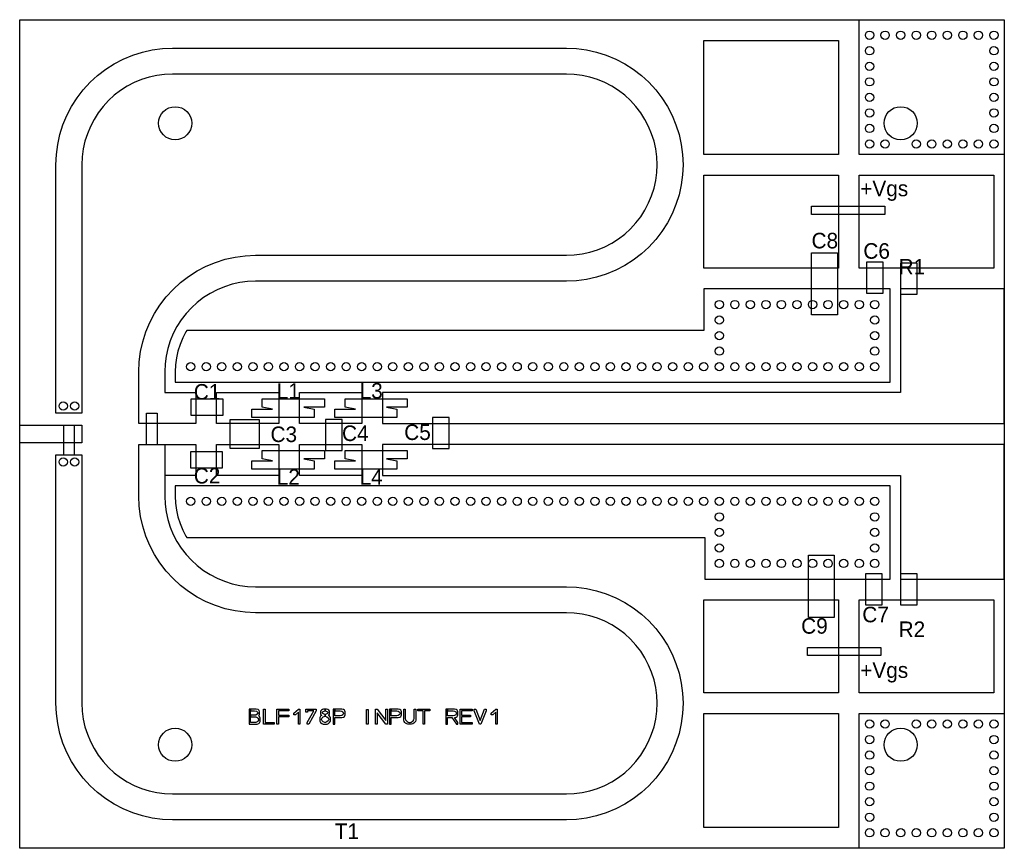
# Model space of a CAD drawing. Header units: millimetres. Extents: x 0 to 95, y 0 to 80.
import ezdxf

# ---------------------------------------------------------------- set-up
doc = ezdxf.new("R2010")
doc.units = ezdxf.units.MM
doc.header["$MEASUREMENT"] = 0
for name, color, linetype, true_color in [('bound', 3, 'Continuous', 0x00ff00), ('cond', 3, 'Continuous', 0x00ff00), ('hole', 2, 'Continuous', 0xffff00), ('packages', 216, 'Continuous', 0x800080), ('pcvia1', 1, 'Continuous', 0xff0000), ('silk_screen', 5, 'Continuous', 0x0000ff), ('text', 176, 'Continuous', 0x000080)]:
    doc.layers.add(name, color=color, linetype=linetype, true_color=true_color)

msp = doc.modelspace()

# ---------------------------------------------------------------- linework, layer by layer
at = {"layer": 'bound'}
msp.add_lwpolyline([(0, 0), (0, 80), (95, 80), (95, 0)], close=True, dxfattribs=at)
at = {"layer": 'cond'}
for points in [[(81, 67), (81, 80), (95, 80), (95, 67)], [(79, 67), (66, 67), (66, 78), (79, 78)], [(52.75, 77.25), (53.7305, 77.2072), (54.7035, 77.0791), (55.6617, 76.8667), (56.5977, 76.5715), (57.5045, 76.196), (58.375, 75.7428), (59.2027, 75.2155), (59.9814, 74.618), (60.705, 73.955), (61.368, 73.2314), (61.9655, 72.4527), (62.4928, 71.625), (62.946, 70.7545), (63.3215, 69.8477), (63.6167, 68.9117), (63.8291, 67.9535), (63.9572, 66.9805), (64, 66), (63.9572, 65.0195), (63.8291, 64.0465), (63.6167, 63.0883), (63.3215, 62.1523), (62.946, 61.2455), (62.4928, 60.375), (61.9655, 59.5473), (61.368, 58.7686), (60.705, 58.045), (59.9814, 57.382), (59.2027, 56.7845), (58.375, 56.2572), (57.5045, 55.804), (56.5977, 55.4285), (55.6617, 55.1333), (54.7035, 54.9209), (53.7305, 54.7928), (52.75, 54.75), (22.75, 54.75), (21.9874, 54.7167), (21.2306, 54.6171), (20.4853, 54.4519), (19.7573, 54.2223), (19.0521, 53.9302), (18.375, 53.5777), (17.7312, 53.1676), (17.1256, 52.7029), (16.5628, 52.1872), (16.0471, 51.6244), (15.5824, 51.0188), (15.1723, 50.375), (14.8198, 49.6979), (14.5277, 48.9927), (14.2981, 48.2647), (14.1329, 47.5194), (14.0333, 46.7626), (14, 46), (14, 44), (17, 44), (17, 41), (11.5, 41), (11.5, 46), (11.5428, 46.9805), (11.6709, 47.9535), (11.8833, 48.9117), (12.1785, 49.8477), (12.554, 50.7545), (13.0072, 51.625), (13.5345, 52.4527), (14.132, 53.2314), (14.795, 53.955), (15.5186, 54.618), (16.2973, 55.2155), (17.125, 55.7428), (17.9955, 56.196), (18.9023, 56.5715), (19.8383, 56.8667), (20.7965, 57.0791), (21.7695, 57.2072), (22.75, 57.25), (52.75, 57.25), (53.5126, 57.2833), (54.2694, 57.3829), (55.0147, 57.5481), (55.7427, 57.7777), (56.4479, 58.0698), (57.125, 58.4223), (57.7688, 58.8324), (58.3744, 59.2971), (58.9372, 59.8128), (59.4529, 60.3756), (59.9176, 60.9812), (60.3277, 61.625), (60.6802, 62.3021), (60.9723, 63.0073), (61.2019, 63.7353), (61.3671, 64.4806), (61.4667, 65.2374), (61.5, 66), (61.4667, 66.7626), (61.3671, 67.5194), (61.2019, 68.2647), (60.9723, 68.9927), (60.6802, 69.6979), (60.3277, 70.375), (59.9176, 71.0188), (59.4529, 71.6244), (58.9372, 72.1872), (58.3744, 72.7029), (57.7688, 73.1676), (57.125, 73.5777), (56.4479, 73.9302), (55.7427, 74.2223), (55.0147, 74.4519), (54.2694, 74.6171), (53.5126, 74.7167), (52.75, 74.75), (14.75, 74.75), (13.9874, 74.7167), (13.2306, 74.6171), (12.4853, 74.4519), (11.7573, 74.2223), (11.0521, 73.9302), (10.375, 73.5777), (9.7312, 73.1676), (9.1256, 72.7029), (8.5628, 72.1872), (8.0471, 71.6244), (7.5824, 71.0188), (7.1723, 70.375), (6.8198, 69.6979), (6.5277, 68.9927), (6.2981, 68.2647), (6.1329, 67.5194), (6.0333, 66.7626), (6, 66), (6, 42), (3.5, 42), (3.5, 66), (3.5428, 66.9805), (3.6709, 67.9535), (3.8833, 68.9117), (4.1785, 69.8477), (4.554, 70.7545), (5.0072, 71.625), (5.5345, 72.4527), (6.132, 73.2314), (6.795, 73.955), (7.5186, 74.618), (8.2973, 75.2155), (9.125, 75.7428), (9.9955, 76.196), (10.9023, 76.5715), (11.8383, 76.8667), (12.7965, 77.0791), (13.7695, 77.2072), (14.75, 77.25)], [(79, 56), (66, 56), (66, 65), (79, 65)], [(94, 56), (81, 56), (81, 65), (94, 65)], [(66, 54), (66, 50), (16.1179, 50), (16.0383, 49.875), (15.7261, 49.2753), (15.4674, 48.6507), (15.2641, 48.0058), (15.1177, 47.3458), (15.0295, 46.6755), (15, 46), (15, 45), (84, 45), (84, 54)], [(85, 54), (85, 44), (35, 44), (35, 41), (95, 41), (95, 54)], [(25, 41), (19, 41), (19, 44), (25, 44)], [(33, 41), (27, 41), (27, 44), (33, 44)], [(0, 39.155), (0, 40.845), (6, 40.845), (6, 39.155)], [(17, 39), (17, 36), (14, 36), (14, 34), (14.0333, 33.2374), (14.1329, 32.4806), (14.2981, 31.7353), (14.5277, 31.0073), (14.8198, 30.3021), (15.1723, 29.625), (15.5824, 28.9812), (16.0471, 28.3756), (16.5628, 27.8128), (17.1256, 27.2971), (17.7312, 26.8324), (18.375, 26.4223), (19.0521, 26.0698), (19.7573, 25.7777), (20.4853, 25.5481), (21.2306, 25.3829), (21.9874, 25.2833), (22.75, 25.25), (52.75, 25.25), (53.7305, 25.2072), (54.7035, 25.0791), (55.6617, 24.8667), (56.5977, 24.5715), (57.5045, 24.196), (58.375, 23.7428), (59.2027, 23.2155), (59.9814, 22.618), (60.705, 21.955), (61.368, 21.2314), (61.9655, 20.4527), (62.4928, 19.625), (62.946, 18.7545), (63.3215, 17.8477), (63.6167, 16.9117), (63.8291, 15.9535), (63.9572, 14.9805), (64, 14), (63.9572, 13.0195), (63.8291, 12.0465), (63.6167, 11.0883), (63.3215, 10.1523), (62.946, 9.2455), (62.4928, 8.375), (61.9655, 7.5473), (61.368, 6.7686), (60.705, 6.045), (59.9814, 5.382), (59.2027, 4.7845), (58.375, 4.2572), (57.5045, 3.804), (56.5977, 3.4285), (55.6617, 3.1333), (54.7035, 2.9209), (53.7305, 2.7928), (52.75, 2.75), (14.75, 2.75), (13.7695, 2.7928), (12.7965, 2.9209), (11.8383, 3.1333), (10.9023, 3.4285), (9.9955, 3.804), (9.125, 4.2572), (8.2973, 4.7845), (7.5186, 5.382), (6.795, 6.045), (6.132, 6.7686), (5.5345, 7.5473), (5.0072, 8.375), (4.554, 9.2455), (4.1785, 10.1523), (3.8833, 11.0883), (3.6709, 12.0465), (3.5428, 13.0195), (3.5, 14), (3.5, 38), (6, 38), (6, 14), (6.0333, 13.2374), (6.1329, 12.4806), (6.2981, 11.7353), (6.5277, 11.0073), (6.8198, 10.3021), (7.1723, 9.625), (7.5824, 8.9812), (8.0471, 8.3756), (8.5628, 7.8128), (9.1256, 7.2971), (9.7312, 6.8324), (10.375, 6.4223), (11.0521, 6.0698), (11.7573, 5.7777), (12.4853, 5.5481), (13.2306, 5.3829), (13.9874, 5.2833), (14.75, 5.25), (52.75, 5.25), (53.5126, 5.2833), (54.2694, 5.3829), (55.0147, 5.5481), (55.7427, 5.7777), (56.4479, 6.0698), (57.125, 6.4223), (57.7688, 6.8324), (58.3744, 7.2971), (58.9372, 7.8128), (59.4529, 8.3756), (59.9176, 8.9812), (60.3277, 9.625), (60.6802, 10.3021), (60.9723, 11.0073), (61.2019, 11.7353), (61.3671, 12.4806), (61.4667, 13.2374), (61.5, 14), (61.4667, 14.7626), (61.3671, 15.5194), (61.2019, 16.2647), (60.9723, 16.9927), (60.6802, 17.6979), (60.3277, 18.375), (59.9176, 19.0188), (59.4529, 19.6244), (58.9372, 20.1872), (58.3744, 20.7029), (57.7688, 21.1676), (57.125, 21.5777), (56.4479, 21.9302), (55.7427, 22.2223), (55.0147, 22.4519), (54.2694, 22.6171), (53.5126, 22.7167), (52.75, 22.75), (22.75, 22.75), (21.7695, 22.7928), (20.7965, 22.9209), (19.8383, 23.1333), (18.9023, 23.4285), (17.9955, 23.804), (17.125, 24.2572), (16.2973, 24.7845), (15.5186, 25.382), (14.795, 26.045), (14.132, 26.7686), (13.5345, 27.5473), (13.0072, 28.375), (12.554, 29.2455), (12.1785, 30.1523), (11.8833, 31.0883), (11.6709, 32.0465), (11.5428, 33.0195), (11.5, 34), (11.5, 39)], [(25, 36), (19, 36), (19, 39), (25, 39)], [(33, 36), (27, 36), (27, 39), (33, 39)], [(35, 39), (35, 36), (85, 36), (85, 26), (95, 26), (95, 39)], [(15, 35), (15, 34), (15.0295, 33.3245), (15.1177, 32.6542), (15.2641, 31.9942), (15.4674, 31.3493), (15.7261, 30.7247), (16.0383, 30.125), (16.1179, 30), (66.1, 30), (66.1, 26), (84, 26), (84, 35)], [(79, 15), (66, 15), (66, 24), (79, 24)], [(94, 15), (81, 15), (81, 24), (94, 24)], [(23.0697, 12.7849), (23.1417, 12.9135), (23.1417, 13.1611), (23.1057, 13.2897), (22.9978, 13.3862), (22.8179, 13.4183), (22.2781, 13.4183), (22.2781, 13.2672), (22.6667, 13.2672), (22.8467, 13.235), (22.9546, 13.1386), (22.9804, 13.0464), (22.9186, 12.936), (22.8107, 12.8717), (22.7747, 12.861), (22.7027, 12.8396), (22.2781, 12.8396), (22.2781, 12.6885), (22.7747, 12.6885), (22.9186, 12.6242), (22.9906, 12.5599), (23.0625, 12.3991), (23.0625, 12.3895), (22.9906, 12.2609), (22.9186, 12.1966), (22.7747, 12.1323), (22.2781, 12.1323), (22.2781, 12.6885), (22.2781, 12.8396), (22.2781, 13.2672), (22.2781, 13.4183), (22.127, 13.4183), (22.127, 11.9811), (22.9258, 11.9811), (23.0697, 12.0455), (23.1417, 12.1098), (23.2136, 12.2384), (23.2136, 12.5502), (23.1417, 12.711), (23.0697, 12.7753), (23.0605, 12.7794)], [(23.6741, 12.1323), (24.5377, 12.1323), (24.5377, 11.9811), (23.523, 11.9811), (23.523, 13.4183), (23.6741, 13.4183)], [(25.9696, 13.2672), (24.9622, 13.2672), (24.9622, 12.8396), (25.9696, 12.8396), (25.9696, 12.6885), (24.9622, 12.6885), (24.9622, 11.9811), (24.8111, 11.9811), (24.8111, 13.4183), (25.9696, 13.4183)], [(26.61, 12.8814), (26.4589, 12.8814), (26.4589, 13.0325), (26.8907, 13.4183), (27.0418, 13.4183), (27.0418, 11.9811), (26.8907, 11.9811), (26.8907, 13.1322)], [(28.6177, 13.2672), (27.898, 11.9811), (27.7469, 11.9811), (27.7469, 12.1323), (28.382, 13.2672), (27.7541, 13.2672), (27.7541, 13.1386), (27.603, 13.1386), (27.603, 13.4183), (28.6177, 13.4183)], [(29.8057, 12.8325), (29.8337, 12.8492), (29.9057, 12.9457), (29.9057, 13.2254), (29.8337, 13.3219), (29.7258, 13.3862), (29.6179, 13.4183), (29.4703, 13.4183), (29.4703, 13.2661), (29.5747, 13.235), (29.6826, 13.1708), (29.7462, 13.0856), (29.6826, 13.0003), (29.5747, 12.936), (29.4703, 12.905), (29.4703, 12.7515), (29.6467, 12.6885), (29.7546, 12.592), (29.8266, 12.4634), (29.8266, 12.4216), (29.7546, 12.293), (29.6467, 12.1966), (29.5027, 12.1323), (29.438, 12.1323), (29.294, 12.1966), (29.1861, 12.293), (29.1141, 12.4216), (29.1141, 12.4634), (29.1861, 12.592), (29.294, 12.6885), (29.4703, 12.7515), (29.4703, 12.905), (29.366, 12.936), (29.258, 13.0003), (29.1945, 13.0856), (29.258, 13.1708), (29.366, 13.235), (29.4703, 13.2661), (29.4703, 13.4183), (29.3228, 13.4183), (29.2149, 13.3862), (29.1069, 13.3219), (29.035, 13.2254), (29.035, 12.9457), (29.1069, 12.8492), (29.135, 12.8325), (29.035, 12.7431), (28.963, 12.6145), (28.963, 12.2705), (29.035, 12.1419), (29.1429, 12.0455), (29.2868, 11.9811), (29.6538, 11.9811), (29.7978, 12.0455), (29.9057, 12.1419), (29.9777, 12.2705), (29.9777, 12.6145), (29.9057, 12.7431)], [(31.3377, 13.3219), (31.2297, 13.3862), (31.0858, 13.4183), (30.4022, 13.4183), (30.4022, 13.2672), (30.9347, 13.2672), (31.0786, 13.235), (31.1866, 13.1708), (31.2225, 13.1064), (31.2543, 13.0212), (31.2225, 12.936), (31.1866, 12.8717), (31.0786, 12.8074), (30.9347, 12.7753), (30.4022, 12.7753), (30.4022, 13.2672), (30.4022, 13.4183), (30.2511, 13.4183), (30.2511, 11.9811), (30.4022, 11.9811), (30.4022, 12.6242), (31.0858, 12.6242), (31.2297, 12.6563), (31.3377, 12.7206), (31.3736, 12.7849), (31.4096, 12.8814), (31.4096, 13.1611), (31.3736, 13.2575)], [(33.4711, 13.4167), (33.6223, 13.4167), (33.6223, 11.9811), (33.4711, 11.9811)], [(34.4822, 11.9811), (34.3311, 11.9811), (34.3311, 13.4183), (34.4822, 13.4183), (35.3385, 12.3251), (35.3385, 13.4183), (35.4896, 13.4183), (35.4896, 11.9811), (35.3385, 11.9811), (34.4822, 13.0743)], [(36.7777, 13.3219), (36.6697, 13.3862), (36.5258, 13.4183), (35.8422, 13.4183), (35.8422, 13.2672), (36.3747, 13.2672), (36.5186, 13.235), (36.6266, 13.1708), (36.6625, 13.1064), (36.6943, 13.0212), (36.6625, 12.936), (36.6266, 12.8717), (36.5186, 12.8074), (36.3747, 12.7753), (35.8422, 12.7753), (35.8422, 13.2672), (35.8422, 13.4183), (35.6911, 13.4183), (35.6911, 11.9811), (35.8422, 11.9811), (35.8422, 12.6242), (36.5258, 12.6242), (36.6697, 12.6563), (36.7777, 12.7206), (36.8136, 12.7849), (36.8496, 12.8814), (36.8496, 13.1611), (36.8136, 13.2575)], [(37.3389, 12.0133), (37.231, 12.0776), (37.159, 12.1419), (37.087, 12.2384), (37.0511, 12.367), (37.0511, 13.4183), (37.2022, 13.4183), (37.2022, 12.5181), (37.2381, 12.3895), (37.3101, 12.293), (37.3821, 12.2287), (37.49, 12.1644), (37.598, 12.1323), (37.6627, 12.1323), (37.7707, 12.1644), (37.8786, 12.2287), (37.9506, 12.293), (38.0225, 12.3895), (38.0585, 12.5181), (38.0585, 13.4183), (38.2096, 13.4183), (38.2096, 12.367), (38.1736, 12.2384), (38.1017, 12.1419), (38.0297, 12.0776), (37.9218, 12.0133), (37.8138, 11.9811), (37.4468, 11.9811)], [(38.4111, 13.4183), (39.5696, 13.4183), (39.5696, 13.2672), (39.0659, 13.2672), (39.0659, 11.9811), (38.9148, 11.9811), (38.9148, 13.2672), (38.4111, 13.2672)], [(42.2177, 13.3219), (42.1097, 13.3862), (41.9658, 13.4183), (41.2822, 13.4183), (41.2822, 13.2672), (41.8147, 13.2672), (41.9586, 13.235), (42.0666, 13.1708), (42.1025, 13.1064), (42.1343, 13.0212), (42.1025, 12.936), (42.0666, 12.8717), (41.9586, 12.8074), (41.8147, 12.7753), (41.2822, 12.7753), (41.2822, 13.2672), (41.2822, 13.4183), (41.1311, 13.4183), (41.1311, 11.9811), (41.2822, 11.9811), (41.2822, 12.6242), (41.7067, 12.6242), (42.1385, 11.9811), (42.2896, 11.9811), (42.2896, 12.1323), (41.9593, 12.6242), (41.9658, 12.6242), (42.1097, 12.6563), (42.2177, 12.7206), (42.2536, 12.7849), (42.2896, 12.8814), (42.2896, 13.1611), (42.2536, 13.2575)], [(43.6496, 13.2672), (42.6422, 13.2672), (42.6422, 12.8396), (43.5057, 12.8396), (43.5057, 12.6885), (42.6422, 12.6885), (42.6422, 12.1323), (43.6496, 12.1323), (43.6496, 11.9811), (42.4911, 11.9811), (42.4911, 13.4183), (43.6496, 13.4183)], [(44.4303, 12.3251), (44.8585, 13.4183), (45.0096, 13.4183), (45.0096, 13.2672), (44.5059, 11.9811), (44.3548, 11.9811), (43.8511, 13.2672), (43.8511, 13.4183), (44.0022, 13.4183)], [(45.65, 12.8814), (45.4989, 12.8814), (45.4989, 13.0325), (45.9307, 13.4183), (46.0818, 13.4183), (46.0818, 11.9811), (45.9307, 11.9811), (45.9307, 13.1322)], [(79, 2), (66, 2), (66, 13), (79, 13)], [(81, 0), (81, 13), (95, 13), (95, 0)]]:
    msp.add_lwpolyline(points, close=True, dxfattribs=at)
at = {"layer": 'hole'}
for centre in [(15, 70), (85, 70), (15, 10), (85, 10)]:
    msp.add_circle(centre, 1.6, dxfattribs=at)
at = {"layer": 'packages'}
for points in [[(76.4, 61.2), (76.4, 62), (83.4885, 62), (83.4885, 61.2)], [(76.4, 51.5), (76.4, 57.5), (78.9, 57.5), (78.9, 51.5)], [(81.7, 53.6), (83.3, 53.6), (83.3, 56.6), (81.7, 56.6)], [(85, 53.5), (86.6, 53.5), (86.6, 56.5), (85, 56.5)], [(16.55, 43.3999), (19.6, 43.3999), (19.6, 41.8001), (16.55, 41.8001)], [(29.4, 43.4), (29.4, 42.6), (27.4, 42.6), (28.4, 42.4), (28.4, 41.6), (22.4, 41.6), (22.4, 42.4), (24.4, 42.4), (23.4, 42.6), (23.4, 43.4)], [(37.4, 43.4), (37.4, 42.6), (35.4, 42.6), (36.4, 42.4), (36.4, 41.6), (30.4, 41.6), (30.4, 42.4), (32.4, 42.4), (31.4, 42.6), (31.4, 43.4)], [(13.25, 42), (13.25, 39), (14, 39), (14, 34), (14.0333, 33.2374), (14.1329, 32.4806), (14.2981, 31.7353), (14.5277, 31.0073), (14.8198, 30.3021), (15.1723, 29.625), (15.5824, 28.9812), (16.0471, 28.3756), (16.5628, 27.8128), (17.1256, 27.2971), (17.7312, 26.8324), (18.375, 26.4223), (19.0521, 26.0698), (19.7573, 25.7777), (20.4853, 25.5481), (21.2306, 25.3829), (21.9874, 25.2833), (22.75, 25.25), (52.75, 25.25), (53.7305, 25.2072), (54.7035, 25.0791), (55.6617, 24.8667), (56.5977, 24.5715), (57.5045, 24.196), (58.375, 23.7428), (59.2027, 23.2155), (59.9814, 22.618), (60.705, 21.955), (61.368, 21.2314), (61.9655, 20.4527), (62.4928, 19.625), (62.946, 18.7545), (63.3215, 17.8477), (63.6167, 16.9117), (63.8291, 15.9535), (63.9572, 14.9805), (64, 14), (63.9572, 13.0195), (63.8291, 12.0465), (63.6167, 11.0883), (63.3215, 10.1523), (62.946, 9.2455), (62.4928, 8.375), (61.9655, 7.5473), (61.368, 6.7686), (60.705, 6.045), (59.9814, 5.382), (59.2027, 4.7845), (58.375, 4.2572), (57.5045, 3.804), (56.5977, 3.4285), (55.6617, 3.1333), (54.7035, 2.9209), (53.7305, 2.7928), (52.75, 2.75), (14.75, 2.75), (13.7695, 2.7928), (12.7965, 2.9209), (11.8383, 3.1333), (10.9023, 3.4285), (9.9955, 3.804), (9.125, 4.2572), (8.2973, 4.7845), (7.5186, 5.382), (6.795, 6.045), (6.132, 6.7686), (5.5345, 7.5473), (5.0072, 8.375), (4.554, 9.2455), (4.1785, 10.1523), (3.8833, 11.0883), (3.6709, 12.0465), (3.5428, 13.0195), (3.5, 14), (3.5, 38), (4.25, 38), (4.25, 40.845), (5.25, 40.845), (5.25, 38), (6, 38), (6, 14), (6.0333, 13.2374), (6.1329, 12.4806), (6.2981, 11.7353), (6.5277, 11.0073), (6.8198, 10.3021), (7.1723, 9.625), (7.5824, 8.9812), (8.0471, 8.3756), (8.5628, 7.8128), (9.1256, 7.2971), (9.7312, 6.8324), (10.375, 6.4223), (11.0521, 6.0698), (11.7573, 5.7777), (12.4853, 5.5481), (13.2306, 5.3829), (13.9874, 5.2833), (14.75, 5.25), (52.75, 5.25), (53.5126, 5.2833), (54.2694, 5.3829), (55.0147, 5.5481), (55.7427, 5.7777), (56.4479, 6.0698), (57.125, 6.4223), (57.7688, 6.8324), (58.3744, 7.2971), (58.9372, 7.8128), (59.4529, 8.3756), (59.9176, 8.9812), (60.3277, 9.625), (60.6802, 10.3021), (60.9723, 11.0073), (61.2019, 11.7353), (61.3671, 12.4806), (61.4667, 13.2374), (61.5, 14), (61.4667, 14.7626), (61.3671, 15.5194), (61.2019, 16.2647), (60.9723, 16.9927), (60.6802, 17.6979), (60.3277, 18.375), (59.9176, 19.0188), (59.4529, 19.6244), (58.9372, 20.1872), (58.3744, 20.7029), (57.7688, 21.1676), (57.125, 21.5777), (56.4479, 21.9302), (55.7427, 22.2223), (55.0147, 22.4519), (54.2694, 22.6171), (53.5126, 22.7167), (52.75, 22.75), (22.75, 22.75), (21.7695, 22.7928), (20.7965, 22.9209), (19.8383, 23.1333), (18.9023, 23.4285), (17.9955, 23.804), (17.125, 24.2572), (16.2973, 24.7845), (15.5186, 25.382), (14.795, 26.045), (14.132, 26.7686), (13.5345, 27.5473), (13.0072, 28.375), (12.554, 29.2455), (12.1785, 30.1523), (11.8833, 31.0883), (11.6709, 32.0465), (11.5428, 33.0195), (11.5, 34), (11.5, 39), (12.25, 39), (12.25, 42)], [(20.3, 38.603), (20.3, 41.397), (23.094, 41.397), (23.094, 38.603)], [(29.5, 38.4), (31.1, 38.4), (31.1, 41.4), (29.5, 41.4)], [(39.8373, 38.6), (41.4373, 38.6), (41.4373, 41.6), (39.8373, 41.6)], [(16.5, 38.2998), (19.55, 38.2998), (19.55, 36.7), (16.5, 36.7)], [(29.4, 38.4), (29.4, 37.6), (27.4, 37.6), (28.4, 37.4), (28.4, 36.6), (22.4, 36.6), (22.4, 37.4), (24.4, 37.4), (23.4, 37.6), (23.4, 38.4)], [(37.4, 38.4), (37.4, 37.6), (35.4, 37.6), (36.4, 37.4), (36.4, 36.6), (30.4, 36.6), (30.4, 37.4), (32.4, 37.4), (31.4, 37.6), (31.4, 38.4)], [(76.1, 22.3), (76.1, 28.3), (78.6, 28.3), (78.6, 22.3)], [(81.6, 23.5), (83.2, 23.5), (83.2, 26.5), (81.6, 26.5)], [(85, 23.5), (86.6, 23.5), (86.6, 26.5), (85, 26.5)], [(76, 18.6), (76, 19.4), (83.0885, 19.4), (83.0885, 18.6)]]:
    msp.add_lwpolyline(points, close=True, dxfattribs=at)
at = {"layer": 'pcvia1'}
for centre in [(82, 78.5), (83.5, 78.5), (85, 78.5), (86.5, 78.5), (88, 78.5), (89.5, 78.5), (91, 78.5), (92.5, 78.5), (94, 78.5), (82, 77), (94, 77), (82, 75.5), (94, 75.5), (82, 74), (94, 74), (82, 72.5), (94, 72.5), (82, 71), (94, 71), (82, 69.5), (94, 69.5), (82, 68), (83.5, 68), (86.5, 68), (88, 68), (89.5, 68), (91, 68), (92.5, 68), (94, 68), (67.5, 52.5), (69, 52.5), (70.5, 52.5), (72, 52.5), (73.5, 52.5), (75, 52.5), (76.5, 52.5), (78, 52.5), (79.5, 52.5), (81, 52.5), (82.5, 52.5), (67.5, 51), (82.5, 51), (67.5, 49.5), (82.5, 49.5), (67.5, 48), (82.5, 48), (16.5, 46.5), (18, 46.5), (19.5, 46.5), (21, 46.5), (22.5, 46.5), (24, 46.5), (25.5, 46.5), (27, 46.5), (28.5, 46.5), (30, 46.5), (31.5, 46.5), (33, 46.5), (34.5, 46.5), (36, 46.5), (37.5, 46.5), (39, 46.5), (40.5, 46.5), (42, 46.5), (43.5, 46.5), (45, 46.5), (46.5, 46.5), (48, 46.5), (49.5, 46.5), (51, 46.5), (52.5, 46.5), (54, 46.5), (55.5, 46.5), (57, 46.5), (58.5, 46.5), (60, 46.5), (61.5, 46.5), (63, 46.5), (64.5, 46.5), (66, 46.5), (67.5, 46.5), (69, 46.5), (70.5, 46.5), (72, 46.5), (73.5, 46.5), (75, 46.5), (76.5, 46.5), (78, 46.5), (79.5, 46.5), (81, 46.5), (82.5, 46.5), (4.2, 42.7), (5.3, 42.7), (4.2, 37.3), (5.3, 37.3), (16.5, 33.5), (18, 33.5), (19.5, 33.5), (21, 33.5), (22.5, 33.5), (24, 33.5), (25.5, 33.5), (27, 33.5), (28.5, 33.5), (30, 33.5), (31.5, 33.5), (33, 33.5), (34.5, 33.5), (36, 33.5), (37.5, 33.5), (39, 33.5), (40.5, 33.5), (42, 33.5), (43.5, 33.5), (45, 33.5), (46.5, 33.5), (48, 33.5), (49.5, 33.5), (51, 33.5), (52.5, 33.5), (54, 33.5), (55.5, 33.5), (57, 33.5), (58.5, 33.5), (60, 33.5), (61.5, 33.5), (63, 33.5), (64.5, 33.5), (66, 33.5), (67.5, 33.5), (69, 33.5), (70.5, 33.5), (72, 33.5), (73.5, 33.5), (75, 33.5), (76.5, 33.5), (78, 33.5), (79.5, 33.5), (81, 33.5), (82.5, 33.5), (67.5, 32), (82.5, 32), (67.5, 30.5), (82.5, 30.5), (67.5, 29), (82.5, 29), (67.5, 27.5), (69, 27.5), (70.5, 27.5), (72, 27.5), (73.5, 27.5), (75, 27.5), (76.5, 27.5), (78, 27.5), (79.5, 27.5), (81, 27.5), (82.5, 27.5), (82, 12), (83.5, 12), (86.5, 12), (88, 12), (89.5, 12), (91, 12), (92.5, 12), (94, 12), (82, 10.5), (94, 10.5), (82, 9), (94, 9), (82, 7.5), (94, 7.5), (82, 6), (94, 6), (82, 4.5), (94, 4.5), (82, 3), (94, 3), (82, 1.5), (83.5, 1.5), (85, 1.5), (86.5, 1.5), (88, 1.5), (89.5, 1.5), (91, 1.5), (92.5, 1.5), (94, 1.5)]:
    msp.add_circle(centre, 0.4, dxfattribs=at)

# ---------------------------------------------------------------- texts
at = {"layer": 'packages', "insert": (24.8, 35.1), "char_height": 1.5, "attachment_point": 7}
msp.add_mtext('L2', dxfattribs=at)
at = {"layer": 'silk_screen', "char_height": 1.5, "attachment_point": 7}
for s, insert in [('+Vgs', (81.1, 62.5)), ('C8', (76.4, 57.9)), ('C6', (81.4, 56.9)), ('R1^J', (84.8, 55.4)), ('C1', (16.8, 43.3)), ('L3', (32.8, 43.4)), ('C3', (24.2, 39.2)), ('C4', (31.1, 39.3)), ('C5', (37.1, 39.4)), ('C2', (16.8, 35.2)), ('L4', (32.8, 35.1)), ('C7', (81.3, 21.8)), ('C9', (75.4, 20.7)), ('R2^J', (84.8, 20.4)), ('+Vgs', (81.1, 16))]:
    msp.add_mtext(s, dxfattribs=dict(at, insert=insert))
at = {"layer": 'text', "char_height": 1.5, "attachment_point": 7}
for s, insert in [('L1', (24.8, 43.4)), ('T1', (30.4, 0.9))]:
    msp.add_mtext(s, dxfattribs=dict(at, insert=insert))

doc.saveas('drawing.dxf')
